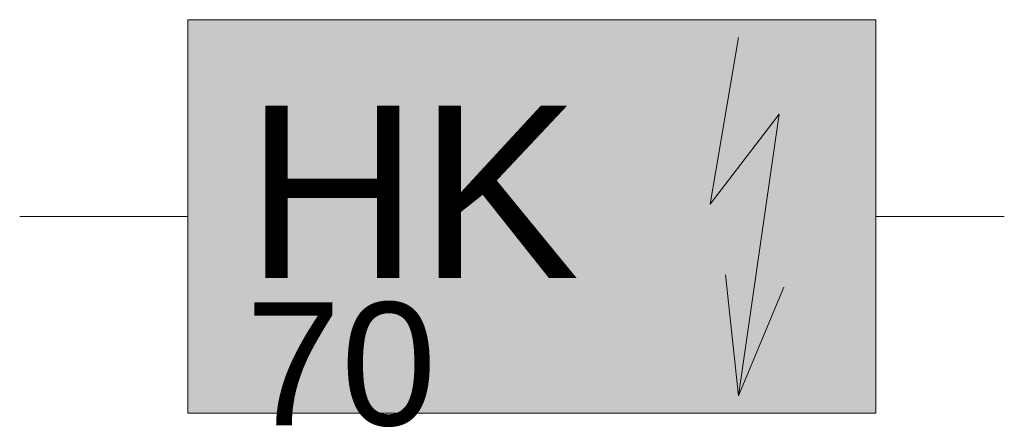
# Model space of a CAD drawing. Header units: metres. Extents: x 0 to 0.00401, y -0.0008 to 0.0008.
import ezdxf

# ---------------------------------------------------------------- set-up
doc = ezdxf.new("R2010")
doc.units = ezdxf.units.M
doc.header["$MEASUREMENT"] = 0
doc.layers.add('BAT_Weichenantrieb_H+K_70_flf', color=7, linetype='Continuous', lineweight=0, true_color=0xffffff)
doc.layers.add('BAT_Weichenantrieb_H+K_70_sym', color=7, linetype='Continuous', lineweight=13)
doc.layers.add('BAT_Weichenantrieb_H+K_70_txt', color=7, linetype='Continuous', lineweight=13)
doc.styles.add('RNV_Ari_0001_00.5', font='arial.ttf', dxfattribs={"height": 0.0005})
doc.styles.add('RNV_Ari_0001_00.7', font='arial.ttf', dxfattribs={"height": 0.0007})

msp = doc.modelspace()

# ---------------------------------------------------------------- linework, layer by layer
at = {"layer": 'BAT_Weichenantrieb_H+K_70_flf'}
msp.add_solid([(0.0006848, -0.0008), (0.0006848, 0.0008), (0.0034848, -0.0008), (0.0034848, 0.0008)], dxfattribs=at)
at = {"layer": 'BAT_Weichenantrieb_H+K_70_sym'}
for p, q in [((0.0029253, 0.0007275), (0.0028101, 0.0000507)), ((0.0030909, 0.0004155), (0.0028101, 0.0000507)), ((0.0030909, 0.0004155), (0.0029253, -0.0007293)), ((0.0006848, 0), (0, 0)), ((0.0034848, 0), (0.0040073, 0)), ((0.0029253, -0.0007293), (0.0028725, -0.0002373)), ((0.0029253, -0.0007293), (0.0031101, -0.0002877))]:
    msp.add_line(p, q, dxfattribs=at)
at = {"layer": 'BAT_Weichenantrieb_H+K_70_sym', "flags": 128}
msp.add_lwpolyline([(0.0006848, -0.0008), (0.0006848, 0.0008), (0.0034848, 0.0008), (0.0034848, -0.0008), (0.0006848, -0.0008)], close=True, dxfattribs=at)
at = {"layer": 'BAT_Weichenantrieb_H+K_70_sym'}
msp.add_3dface([(0.0006848, -0.0008), (0.0006848, 0.0008), (0.0034848, 0.0008), (0.0034848, -0.0008)], dxfattribs=at)

# ---------------------------------------------------------------- texts
at = {"layer": 'BAT_Weichenantrieb_H+K_70_txt', "attachment_point": 7, "rotation": 360, "line_spacing_factor": 0.6}
for s, insert, char_height, style in [('HK', (0.000919, -0.0002496), 0.0007, 'RNV_Ari_0001_00.7'), ('70', (0.0009193, -0.0008562), 0.0005, 'RNV_Ari_0001_00.5')]:
    msp.add_mtext(s, dxfattribs=dict(at, insert=insert, char_height=char_height, style=style))

doc.saveas('drawing.dxf')
